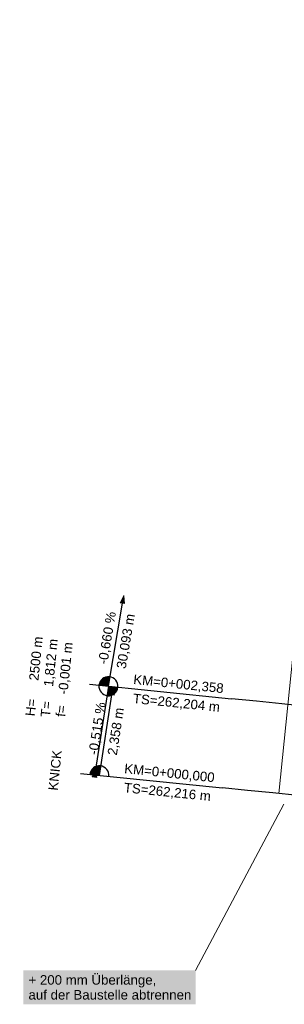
# Model space of a CAD drawing. Extents: x 4534443 to 4534638, y 5622054 to 5622365.
# Tile 51 of 79: x 4534525 to 4534532, y 5622302 to 5622328. Entities that reach past the tile are written whole.
import ezdxf

# ---------------------------------------------------------------- set-up
doc = ezdxf.new("R2010")
doc.units = 0
doc.linetypes.add('LT00000', pattern=[0])
for name, color, linetype, lineweight, true_color in [('GLEISE', 18, 'LT00000', 5, 0x000000), ('NEIGUNG', 18, 'LT00000', 5, 0x000000), ('TXT-Überlänge', 18, 'LT00000', 5, 0x000000)]:
    doc.layers.add(name, color=color, linetype=linetype, lineweight=lineweight, true_color=true_color)
doc.styles.add('TS100', font='arial.ttf', dxfattribs={"height": 0.2})

# ---------------------------------------------------------------- blocks, each defined once
blk = doc.blocks.new('SYMB16')
at = {"color": 0, "linetype": 'ByBlock', "lineweight": -2}
for p, q in [((0.020001, 0.006001), (0.020001, -0.006001)), ((0.020001, 0.006001), (0.020001, -0.006001)), ((0.020001, 0.006001), (0.020001, -0.006001)), ((0.020001, 0.006001), (0.020001, -0.006001)), ((0.020001, 0.006001), (0.020001, -0.006001)), ((0.020001, 0.006001), (0.020001, -0.006001)), ((0.020001, 0.006001), (0.020001, -0.006001)), ((0.020001, 0.006001), (0.020001, -0.006001)), ((0.020001, 0.006001), (0.020001, -0.006001)), ((0.020001, 0.006001), (0.020001, -0.006001)), ((0.020001, 0.006001), (0.020001, -0.006001)), ((0.020001, 0.006001), (0.020001, -0.006001)), ((0.020001, 0.006001), (0.020001, -0.006001)), ((0.020001, 0.006001), (0.020001, -0.006001)), ((0.020001, 0.006001), (0.020001, -0.006001)), ((0.020001, 0.006001), (0.020001, -0.006001)), ((0.020001, 0.006001), (0.020001, -0.006001)), ((0.020001, 0.006001), (0.020001, -0.006001)), ((0.020001, 0.006001), (0.020001, -0.006001)), ((0.020001, 0.006001), (0.020001, -0.006001)), ((0.020001, 0.006001), (0.020001, -0.006001)), ((0.020001, 0.006001), (0.020001, -0.006001)), ((0.020001, 0.006001), (0.020001, -0.006001)), ((0.020001, 0.006001), (0.020001, -0.006001)), ((0.020001, 0.006001), (0.020001, -0.006001)), ((0.020001, 0.006001), (0.020001, -0.006001)), ((0.060001, 0.018001), (0.060001, -0.018001)), ((0.060001, 0.018001), (0.060001, -0.018001)), ((0.060001, 0.018001), (0.060001, -0.018001)), ((0.060001, 0.018001), (0.060001, -0.018001)), ((0.060001, 0.018001), (0.060001, -0.018001)), ((0.060001, 0.018001), (0.060001, -0.018001)), ((0.060001, 0.018001), (0.060001, -0.018001)), ((0.060001, 0.018001), (0.060001, -0.018001)), ((0.060001, 0.018001), (0.060001, -0.018001)), ((0.060001, 0.018001), (0.060001, -0.018001)), ((0.060001, 0.018001), (0.060001, -0.018001)), ((0.060001, 0.018001), (0.060001, -0.018001)), ((0.060001, 0.018001), (0.060001, -0.018001)), ((0.060001, 0.018001), (0.060001, -0.018001)), ((0.060001, 0.018001), (0.060001, -0.018001)), ((0.060001, 0.018001), (0.060001, -0.018001)), ((0.060001, 0.018001), (0.060001, -0.018001)), ((0.060001, 0.018001), (0.060001, -0.018001)), ((0.060001, 0.018001), (0.060001, -0.018001)), ((0.060001, 0.018001), (0.060001, -0.018001)), ((0.060001, 0.018001), (0.060001, -0.018001)), ((0.060001, 0.018001), (0.060001, -0.018001)), ((0.060001, 0.018001), (0.060001, -0.018001)), ((0.060001, 0.018001), (0.060001, -0.018001)), ((0.060001, 0.018001), (0.060001, -0.018001)), ((0.060001, 0.018001), (0.060001, -0.018001)), ((0.100001, 0.030001), (0.100001, -0.030001)), ((0.100001, 0.030001), (0.100001, -0.030001)), ((0.100001, 0.030001), (0.100001, -0.030001)), ((0.100001, 0.030001), (0.100001, -0.030001)), ((0.100001, 0.030001), (0.100001, -0.030001)), ((0.100001, 0.030001), (0.100001, -0.030001)), ((0.100001, 0.030001), (0.100001, -0.030001)), ((0.100001, 0.030001), (0.100001, -0.030001)), ((0.100001, 0.030001), (0.100001, -0.030001)), ((0.100001, 0.030001), (0.100001, -0.030001)), ((0.100001, 0.030001), (0.100001, -0.030001)), ((0.100001, 0.030001), (0.100001, -0.030001)), ((0.100001, 0.030001), (0.100001, -0.030001)), ((0.100001, 0.030001), (0.100001, -0.030001)), ((0.100001, 0.030001), (0.100001, -0.030001)), ((0.100001, 0.030001), (0.100001, -0.030001)), ((0.100001, 0.030001), (0.100001, -0.030001)), ((0.100001, 0.030001), (0.100001, -0.030001)), ((0.100001, 0.030001), (0.100001, -0.030001)), ((0.100001, 0.030001), (0.100001, -0.030001)), ((0.100001, 0.030001), (0.100001, -0.030001)), ((0.100001, 0.030001), (0.100001, -0.030001)), ((0.100001, 0.030001), (0.100001, -0.030001)), ((0.100001, 0.030001), (0.100001, -0.030001)), ((0.100001, 0.030001), (0.100001, -0.030001)), ((0.100001, 0.030001), (0.100001, -0.030001)), ((0.140001, 0.042001), (0.140001, -0.042001)), ((0.140001, 0.042001), (0.140001, -0.042001)), ((0.140001, 0.042001), (0.140001, -0.042001)), ((0.140001, 0.042001), (0.140001, -0.042001)), ((0.140001, 0.042001), (0.140001, -0.042001)), ((0.140001, 0.042001), (0.140001, -0.042001)), ((0.140001, 0.042001), (0.140001, -0.042001)), ((0.140001, 0.042001), (0.140001, -0.042001)), ((0.140001, 0.042001), (0.140001, -0.042001)), ((0.140001, 0.042001), (0.140001, -0.042001)), ((0.140001, 0.042001), (0.140001, -0.042001)), ((0.140001, 0.042001), (0.140001, -0.042001)), ((0.140001, 0.042001), (0.140001, -0.042001)), ((0.140001, 0.042001), (0.140001, -0.042001)), ((0.140001, 0.042001), (0.140001, -0.042001)), ((0.140001, 0.042001), (0.140001, -0.042001)), ((0.140001, 0.042001), (0.140001, -0.042001)), ((0.140001, 0.042001), (0.140001, -0.042001)), ((0.140001, 0.042001), (0.140001, -0.042001)), ((0.140001, 0.042001), (0.140001, -0.042001)), ((0.140001, 0.042001), (0.140001, -0.042001)), ((0.140001, 0.042001), (0.140001, -0.042001)), ((0.140001, 0.042001), (0.140001, -0.042001)), ((0.140001, 0.042001), (0.140001, -0.042001)), ((0.140001, 0.042001), (0.140001, -0.042001)), ((0.140001, 0.042001), (0.140001, -0.042001)), ((0.180001, 0.054001), (0.180001, -0.054001)), ((0.180001, 0.054001), (0.180001, -0.054001)), ((0.180001, 0.054001), (0.180001, -0.054001)), ((0.180001, 0.054001), (0.180001, -0.054001)), ((0.180001, 0.054001), (0.180001, -0.054001)), ((0.180001, 0.054001), (0.180001, -0.054001)), ((0.180001, 0.054001), (0.180001, -0.054001)), ((0.180001, 0.054001), (0.180001, -0.054001)), ((0.180001, 0.054001), (0.180001, -0.054001)), ((0.180001, 0.054001), (0.180001, -0.054001)), ((0.180001, 0.054001), (0.180001, -0.054001)), ((0.180001, 0.054001), (0.180001, -0.054001)), ((0.180001, 0.054001), (0.180001, -0.054001)), ((0.180001, 0.054001), (0.180001, -0.054001)), ((0.180001, 0.054001), (0.180001, -0.054001)), ((0.180001, 0.054001), (0.180001, -0.054001)), ((0.180001, 0.054001), (0.180001, -0.054001)), ((0.180001, 0.054001), (0.180001, -0.054001)), ((0.180001, 0.054001), (0.180001, -0.054001)), ((0.180001, 0.054001), (0.180001, -0.054001)), ((0.180001, 0.054001), (0.180001, -0.054001)), ((0.180001, 0.054001), (0.180001, -0.054001)), ((0.180001, 0.054001), (0.180001, -0.054001)), ((0.180001, 0.054001), (0.180001, -0.054001)), ((0.180001, 0.054001), (0.180001, -0.054001)), ((0.180001, 0.054001), (0.180001, -0.054001)), ((0.220001, 0.066001), (0.220001, -0.066001)), ((0.220001, 0.066001), (0.220001, -0.066001)), ((0.220001, 0.066001), (0.220001, -0.066001)), ((0.220001, 0.066001), (0.220001, -0.066001)), ((0.220001, 0.066001), (0.220001, -0.066001)), ((0.220001, 0.066001), (0.220001, -0.066001)), ((0.220001, 0.066001), (0.220001, -0.066001)), ((0.220001, 0.066001), (0.220001, -0.066001)), ((0.220001, 0.066001), (0.220001, -0.066001)), ((0.220001, 0.066001), (0.220001, -0.066001)), ((0.220001, 0.066001), (0.220001, -0.066001)), ((0.220001, 0.066001), (0.220001, -0.066001)), ((0.220001, 0.066001), (0.220001, -0.066001)), ((0.220001, 0.066001), (0.220001, -0.066001)), ((0.220001, 0.066001), (0.220001, -0.066001)), ((0.220001, 0.066001), (0.220001, -0.066001)), ((0.220001, 0.066001), (0.220001, -0.066001)), ((0.220001, 0.066001), (0.220001, -0.066001)), ((0.220001, 0.066001), (0.220001, -0.066001)), ((0.220001, 0.066001), (0.220001, -0.066001)), ((0.220001, 0.066001), (0.220001, -0.066001)), ((0.220001, 0.066001), (0.220001, -0.066001)), ((0.220001, 0.066001), (0.220001, -0.066001)), ((0.220001, 0.066001), (0.220001, -0.066001)), ((0.220001, 0.066001), (0.220001, -0.066001)), ((0.220001, 0.066001), (0.220001, -0.066001)), ((0.260001, 0.078001), (0.260001, -0.078001)), ((0.260001, 0.078001), (0.260001, -0.078001)), ((0.260001, 0.078001), (0.260001, -0.078001)), ((0.260001, 0.078001), (0.260001, -0.078001)), ((0.260001, 0.078001), (0.260001, -0.078001)), ((0.260001, 0.078001), (0.260001, -0.078001)), ((0.260001, 0.078001), (0.260001, -0.078001)), ((0.260001, 0.078001), (0.260001, -0.078001)), ((0.260001, 0.078001), (0.260001, -0.078001)), ((0.260001, 0.078001), (0.260001, -0.078001)), ((0.260001, 0.078001), (0.260001, -0.078001)), ((0.260001, 0.078001), (0.260001, -0.078001)), ((0.260001, 0.078001), (0.260001, -0.078001)), ((0.260001, 0.078001), (0.260001, -0.078001)), ((0.260001, 0.078001), (0.260001, -0.078001)), ((0.260001, 0.078001), (0.260001, -0.078001)), ((0.260001, 0.078001), (0.260001, -0.078001)), ((0.260001, 0.078001), (0.260001, -0.078001)), ((0.260001, 0.078001), (0.260001, -0.078001)), ((0.260001, 0.078001), (0.260001, -0.078001)), ((0.260001, 0.078001), (0.260001, -0.078001)), ((0.260001, 0.078001), (0.260001, -0.078001)), ((0.260001, 0.078001), (0.260001, -0.078001)), ((0.260001, 0.078001), (0.260001, -0.078001)), ((0.260001, 0.078001), (0.260001, -0.078001)), ((0.260001, 0.078001), (0.260001, -0.078001)), ((0.300001, 0.090001), (0.300001, -0.090001)), ((0.300001, 0.090001), (0.300001, -0.090001)), ((0.300001, 0.090001), (0.300001, -0.090001)), ((0.300001, 0.090001), (0.300001, -0.090001)), ((0.300001, 0.090001), (0.300001, -0.090001)), ((0.300001, 0.090001), (0.300001, -0.090001)), ((0.300001, 0.090001), (0.300001, -0.090001)), ((0.300001, 0.090001), (0.300001, -0.090001)), ((0.300001, 0.090001), (0.300001, -0.090001)), ((0.300001, 0.090001), (0.300001, -0.090001)), ((0.300001, 0.090001), (0.300001, -0.090001)), ((0.300001, 0.090001), (0.300001, -0.090001)), ((0.300001, 0.090001), (0.300001, -0.090001)), ((0.300001, 0.090001), (0.300001, -0.090001)), ((0.300001, 0.090001), (0.300001, -0.090001)), ((0.300001, 0.090001), (0.300001, -0.090001)), ((0.300001, 0.090001), (0.300001, -0.090001)), ((0.300001, 0.090001), (0.300001, -0.090001)), ((0.300001, 0.090001), (0.300001, -0.090001)), ((0.300001, 0.090001), (0.300001, -0.090001)), ((0.300001, 0.090001), (0.300001, -0.090001)), ((0.300001, 0.090001), (0.300001, -0.090001)), ((0.300001, 0.090001), (0.300001, -0.090001)), ((0.300001, 0.090001), (0.300001, -0.090001)), ((0.300001, 0.090001), (0.300001, -0.090001)), ((0.300001, 0.090001), (0.300001, -0.090001)), ((0.340001, 0.102001), (0.340001, -0.102001)), ((0.340001, 0.102001), (0.340001, -0.102001)), ((0.340001, 0.102001), (0.340001, -0.102001)), ((0.340001, 0.102001), (0.340001, -0.102001)), ((0.340001, 0.102001), (0.340001, -0.102001)), ((0.340001, 0.102001), (0.340001, -0.102001)), ((0.340001, 0.102001), (0.340001, -0.102001)), ((0.340001, 0.102001), (0.340001, -0.102001)), ((0.340001, 0.102001), (0.340001, -0.102001)), ((0.340001, 0.102001), (0.340001, -0.102001)), ((0.340001, 0.102001), (0.340001, -0.102001)), ((0.340001, 0.102001), (0.340001, -0.102001)), ((0.340001, 0.102001), (0.340001, -0.102001)), ((0.340001, 0.102001), (0.340001, -0.102001)), ((0.340001, 0.102001), (0.340001, -0.102001)), ((0.340001, 0.102001), (0.340001, -0.102001)), ((0.340001, 0.102001), (0.340001, -0.102001)), ((0.340001, 0.102001), (0.340001, -0.102001)), ((0.340001, 0.102001), (0.340001, -0.102001)), ((0.340001, 0.102001), (0.340001, -0.102001)), ((0.340001, 0.102001), (0.340001, -0.102001)), ((0.340001, 0.102001), (0.340001, -0.102001)), ((0.340001, 0.102001), (0.340001, -0.102001)), ((0.340001, 0.102001), (0.340001, -0.102001)), ((0.340001, 0.102001), (0.340001, -0.102001)), ((0.340001, 0.102001), (0.340001, -0.102001)), ((0.380001, 0.114001), (0.380001, -0.114001)), ((0.380001, 0.114001), (0.380001, -0.114001)), ((0.380001, 0.114001), (0.380001, -0.114001)), ((0.380001, 0.114001), (0.380001, -0.114001)), ((0.380001, 0.114001), (0.380001, -0.114001)), ((0.380001, 0.114001), (0.380001, -0.114001)), ((0.380001, 0.114001), (0.380001, -0.114001)), ((0.380001, 0.114001), (0.380001, -0.114001)), ((0.380001, 0.114001), (0.380001, -0.114001)), ((0.380001, 0.114001), (0.380001, -0.114001)), ((0.380001, 0.114001), (0.380001, -0.114001)), ((0.380001, 0.114001), (0.380001, -0.114001)), ((0.380001, 0.114001), (0.380001, -0.114001)), ((0.380001, 0.114001), (0.380001, -0.114001)), ((0.380001, 0.114001), (0.380001, -0.114001)), ((0.380001, 0.114001), (0.380001, -0.114001)), ((0.380001, 0.114001), (0.380001, -0.114001)), ((0.380001, 0.114001), (0.380001, -0.114001)), ((0.380001, 0.114001), (0.380001, -0.114001)), ((0.380001, 0.114001), (0.380001, -0.114001)), ((0.380001, 0.114001), (0.380001, -0.114001)), ((0.380001, 0.114001), (0.380001, -0.114001)), ((0.380001, 0.114001), (0.380001, -0.114001)), ((0.380001, 0.114001), (0.380001, -0.114001)), ((0.380001, 0.114001), (0.380001, -0.114001)), ((0.380001, 0.114001), (0.380001, -0.114001)), ((0.420001, 0.126001), (0.420001, -0.126001)), ((0.420001, 0.126001), (0.420001, -0.126001)), ((0.420001, 0.126001), (0.420001, -0.126001)), ((0.420001, 0.126001), (0.420001, -0.126001)), ((0.420001, 0.126001), (0.420001, -0.126001)), ((0.420001, 0.126001), (0.420001, -0.126001)), ((0.420001, 0.126001), (0.420001, -0.126001)), ((0.420001, 0.126001), (0.420001, -0.126001)), ((0.420001, 0.126001), (0.420001, -0.126001)), ((0.420001, 0.126001), (0.420001, -0.126001)), ((0.420001, 0.126001), (0.420001, -0.126001)), ((0.420001, 0.126001), (0.420001, -0.126001)), ((0.420001, 0.126001), (0.420001, -0.126001)), ((0.420001, 0.126001), (0.420001, -0.126001)), ((0.420001, 0.126001), (0.420001, -0.126001)), ((0.420001, 0.126001), (0.420001, -0.126001)), ((0.420001, 0.126001), (0.420001, -0.126001)), ((0.420001, 0.126001), (0.420001, -0.126001)), ((0.420001, 0.126001), (0.420001, -0.126001)), ((0.420001, 0.126001), (0.420001, -0.126001)), ((0.420001, 0.126001), (0.420001, -0.126001)), ((0.420001, 0.126001), (0.420001, -0.126001)), ((0.420001, 0.126001), (0.420001, -0.126001)), ((0.420001, 0.126001), (0.420001, -0.126001)), ((0.420001, 0.126001), (0.420001, -0.126001)), ((0.420001, 0.126001), (0.420001, -0.126001)), ((0.460001, 0.138001), (0.460001, -0.138001)), ((0.460001, 0.138001), (0.460001, -0.138001)), ((0.460001, 0.138001), (0.460001, -0.138001)), ((0.460001, 0.138001), (0.460001, -0.138001)), ((0.460001, 0.138001), (0.460001, -0.138001)), ((0.460001, 0.138001), (0.460001, -0.138001)), ((0.460001, 0.138001), (0.460001, -0.138001)), ((0.460001, 0.138001), (0.460001, -0.138001)), ((0.460001, 0.138001), (0.460001, -0.138001)), ((0.460001, 0.138001), (0.460001, -0.138001)), ((0.460001, 0.138001), (0.460001, -0.138001)), ((0.460001, 0.138001), (0.460001, -0.138001)), ((0.460001, 0.138001), (0.460001, -0.138001)), ((0.460001, 0.138001), (0.460001, -0.138001)), ((0.460001, 0.138001), (0.460001, -0.138001)), ((0.460001, 0.138001), (0.460001, -0.138001)), ((0.460001, 0.138001), (0.460001, -0.138001)), ((0.460001, 0.138001), (0.460001, -0.138001)), ((0.460001, 0.138001), (0.460001, -0.138001)), ((0.460001, 0.138001), (0.460001, -0.138001)), ((0.460001, 0.138001), (0.460001, -0.138001)), ((0.460001, 0.138001), (0.460001, -0.138001)), ((0.460001, 0.138001), (0.460001, -0.138001)), ((0.460001, 0.138001), (0.460001, -0.138001)), ((0.460001, 0.138001), (0.460001, -0.138001)), ((0.460001, 0.138001), (0.460001, -0.138001)), ((0.500001, 0.150001), (0.500001, -0.150001)), ((0.500001, 0.150001), (0.500001, -0.150001)), ((0.500001, 0.150001), (0.500001, -0.150001)), ((0.500001, 0.150001), (0.500001, -0.150001)), ((0.500001, 0.150001), (0.500001, -0.150001)), ((0.500001, 0.150001), (0.500001, -0.150001)), ((0.500001, 0.150001), (0.500001, -0.150001)), ((0.500001, 0.150001), (0.500001, -0.150001)), ((0.500001, 0.150001), (0.500001, -0.150001)), ((0.500001, 0.150001), (0.500001, -0.150001)), ((0.500001, 0.150001), (0.500001, -0.150001)), ((0.500001, 0.150001), (0.500001, -0.150001)), ((0.500001, 0.150001), (0.500001, -0.150001)), ((0.500001, 0.150001), (0.500001, -0.150001)), ((0.500001, 0.150001), (0.500001, -0.150001)), ((0.500001, 0.150001), (0.500001, -0.150001)), ((0.500001, 0.150001), (0.500001, -0.150001)), ((0.500001, 0.150001), (0.500001, -0.150001)), ((0.500001, 0.150001), (0.500001, -0.150001)), ((0.500001, 0.150001), (0.500001, -0.150001)), ((0.500001, 0.150001), (0.500001, -0.150001)), ((0.500001, 0.150001), (0.500001, -0.150001)), ((0.500001, 0.150001), (0.500001, -0.150001)), ((0.500001, 0.150001), (0.500001, -0.150001)), ((0.500001, 0.150001), (0.500001, -0.150001)), ((0.500001, 0.150001), (0.500001, -0.150001)), ((0.540001, 0.162001), (0.540001, -0.162001)), ((0.540001, 0.162001), (0.540001, -0.162001)), ((0.540001, 0.162001), (0.540001, -0.162001)), ((0.540001, 0.162001), (0.540001, -0.162001)), ((0.540001, 0.162001), (0.540001, -0.162001)), ((0.540001, 0.162001), (0.540001, -0.162001)), ((0.540001, 0.162001), (0.540001, -0.162001)), ((0.540001, 0.162001), (0.540001, -0.162001)), ((0.540001, 0.162001), (0.540001, -0.162001)), ((0.540001, 0.162001), (0.540001, -0.162001)), ((0.540001, 0.162001), (0.540001, -0.162001)), ((0.540001, 0.162001), (0.540001, -0.162001)), ((0.540001, 0.162001), (0.540001, -0.162001)), ((0.540001, 0.162001), (0.540001, -0.162001)), ((0.540001, 0.162001), (0.540001, -0.162001)), ((0.540001, 0.162001), (0.540001, -0.162001)), ((0.540001, 0.162001), (0.540001, -0.162001)), ((0.540001, 0.162001), (0.540001, -0.162001)), ((0.540001, 0.162001), (0.540001, -0.162001)), ((0.540001, 0.162001), (0.540001, -0.162001)), ((0.540001, 0.162001), (0.540001, -0.162001)), ((0.540001, 0.162001), (0.540001, -0.162001)), ((0.540001, 0.162001), (0.540001, -0.162001)), ((0.540001, 0.162001), (0.540001, -0.162001)), ((0.540001, 0.162001), (0.540001, -0.162001)), ((0.540001, 0.162001), (0.540001, -0.162001)), ((0.580001, 0.174001), (0.580001, -0.174001)), ((0.580001, 0.174001), (0.580001, -0.174001)), ((0.580001, 0.174001), (0.580001, -0.174001)), ((0.580001, 0.174001), (0.580001, -0.174001)), ((0.580001, 0.174001), (0.580001, -0.174001)), ((0.580001, 0.174001), (0.580001, -0.174001)), ((0.580001, 0.174001), (0.580001, -0.174001)), ((0.580001, 0.174001), (0.580001, -0.174001)), ((0.580001, 0.174001), (0.580001, -0.174001)), ((0.580001, 0.174001), (0.580001, -0.174001)), ((0.580001, 0.174001), (0.580001, -0.174001)), ((0.580001, 0.174001), (0.580001, -0.174001)), ((0.580001, 0.174001), (0.580001, -0.174001)), ((0.580001, 0.174001), (0.580001, -0.174001)), ((0.580001, 0.174001), (0.580001, -0.174001)), ((0.580001, 0.174001), (0.580001, -0.174001)), ((0.580001, 0.174001), (0.580001, -0.174001)), ((0.580001, 0.174001), (0.580001, -0.174001)), ((0.580001, 0.174001), (0.580001, -0.174001)), ((0.580001, 0.174001), (0.580001, -0.174001)), ((0.580001, 0.174001), (0.580001, -0.174001)), ((0.580001, 0.174001), (0.580001, -0.174001)), ((0.580001, 0.174001), (0.580001, -0.174001)), ((0.580001, 0.174001), (0.580001, -0.174001)), ((0.580001, 0.174001), (0.580001, -0.174001)), ((0.580001, 0.174001), (0.580001, -0.174001)), ((0.620001, 0.186001), (0.620001, -0.186001)), ((0.620001, 0.186001), (0.620001, -0.186001)), ((0.620001, 0.186001), (0.620001, -0.186001)), ((0.620001, 0.186001), (0.620001, -0.186001)), ((0.620001, 0.186001), (0.620001, -0.186001)), ((0.620001, 0.186001), (0.620001, -0.186001)), ((0.620001, 0.186001), (0.620001, -0.186001)), ((0.620001, 0.186001), (0.620001, -0.186001)), ((0.620001, 0.186001), (0.620001, -0.186001)), ((0.620001, 0.186001), (0.620001, -0.186001)), ((0.620001, 0.186001), (0.620001, -0.186001)), ((0.620001, 0.186001), (0.620001, -0.186001)), ((0.620001, 0.186001), (0.620001, -0.186001)), ((0.620001, 0.186001), (0.620001, -0.186001)), ((0.620001, 0.186001), (0.620001, -0.186001)), ((0.620001, 0.186001), (0.620001, -0.186001)), ((0.620001, 0.186001), (0.620001, -0.186001)), ((0.620001, 0.186001), (0.620001, -0.186001)), ((0.620001, 0.186001), (0.620001, -0.186001)), ((0.620001, 0.186001), (0.620001, -0.186001)), ((0.620001, 0.186001), (0.620001, -0.186001)), ((0.620001, 0.186001), (0.620001, -0.186001)), ((0.620001, 0.186001), (0.620001, -0.186001)), ((0.620001, 0.186001), (0.620001, -0.186001)), ((0.620001, 0.186001), (0.620001, -0.186001)), ((0.620001, 0.186001), (0.620001, -0.186001)), ((0.660001, 0.198001), (0.660001, -0.198001)), ((0.660001, 0.198001), (0.660001, -0.198001)), ((0.660001, 0.198001), (0.660001, -0.198001)), ((0.660001, 0.198001), (0.660001, -0.198001)), ((0.660001, 0.198001), (0.660001, -0.198001)), ((0.660001, 0.198001), (0.660001, -0.198001)), ((0.660001, 0.198001), (0.660001, -0.198001)), ((0.660001, 0.198001), (0.660001, -0.198001)), ((0.660001, 0.198001), (0.660001, -0.198001)), ((0.660001, 0.198001), (0.660001, -0.198001)), ((0.660001, 0.198001), (0.660001, -0.198001)), ((0.660001, 0.198001), (0.660001, -0.198001)), ((0.660001, 0.198001), (0.660001, -0.198001)), ((0.660001, 0.198001), (0.660001, -0.198001)), ((0.660001, 0.198001), (0.660001, -0.198001)), ((0.660001, 0.198001), (0.660001, -0.198001)), ((0.660001, 0.198001), (0.660001, -0.198001)), ((0.660001, 0.198001), (0.660001, -0.198001)), ((0.660001, 0.198001), (0.660001, -0.198001)), ((0.660001, 0.198001), (0.660001, -0.198001)), ((0.660001, 0.198001), (0.660001, -0.198001)), ((0.660001, 0.198001), (0.660001, -0.198001)), ((0.660001, 0.198001), (0.660001, -0.198001)), ((0.660001, 0.198001), (0.660001, -0.198001)), ((0.660001, 0.198001), (0.660001, -0.198001)), ((0.660001, 0.198001), (0.660001, -0.198001)), ((0.700001, 0.210001), (0.700001, -0.210001)), ((0.700001, 0.210001), (0.700001, -0.210001)), ((0.700001, 0.210001), (0.700001, -0.210001)), ((0.700001, 0.210001), (0.700001, -0.210001)), ((0.700001, 0.210001), (0.700001, -0.210001)), ((0.700001, 0.210001), (0.700001, -0.210001)), ((0.700001, 0.210001), (0.700001, -0.210001)), ((0.700001, 0.210001), (0.700001, -0.210001)), ((0.700001, 0.210001), (0.700001, -0.210001)), ((0.700001, 0.210001), (0.700001, -0.210001)), ((0.700001, 0.210001), (0.700001, -0.210001)), ((0.700001, 0.210001), (0.700001, -0.210001)), ((0.700001, 0.210001), (0.700001, -0.210001)), ((0.700001, 0.210001), (0.700001, -0.210001)), ((0.700001, 0.210001), (0.700001, -0.210001)), ((0.700001, 0.210001), (0.700001, -0.210001)), ((0.700001, 0.210001), (0.700001, -0.210001)), ((0.700001, 0.210001), (0.700001, -0.210001)), ((0.700001, 0.210001), (0.700001, -0.210001)), ((0.700001, 0.210001), (0.700001, -0.210001)), ((0.700001, 0.210001), (0.700001, -0.210001)), ((0.700001, 0.210001), (0.700001, -0.210001)), ((0.700001, 0.210001), (0.700001, -0.210001)), ((0.700001, 0.210001), (0.700001, -0.210001)), ((0.700001, 0.210001), (0.700001, -0.210001)), ((0.700001, 0.210001), (0.700001, -0.210001)), ((0.740001, 0.222001), (0.740001, -0.222001)), ((0.740001, 0.222001), (0.740001, -0.222001)), ((0.740001, 0.222001), (0.740001, -0.222001)), ((0.740001, 0.222001), (0.740001, -0.222001)), ((0.740001, 0.222001), (0.740001, -0.222001)), ((0.740001, 0.222001), (0.740001, -0.222001)), ((0.740001, 0.222001), (0.740001, -0.222001)), ((0.740001, 0.222001), (0.740001, -0.222001)), ((0.740001, 0.222001), (0.740001, -0.222001)), ((0.740001, 0.222001), (0.740001, -0.222001)), ((0.740001, 0.222001), (0.740001, -0.222001)), ((0.740001, 0.222001), (0.740001, -0.222001)), ((0.740001, 0.222001), (0.740001, -0.222001)), ((0.740001, 0.222001), (0.740001, -0.222001)), ((0.740001, 0.222001), (0.740001, -0.222001)), ((0.740001, 0.222001), (0.740001, -0.222001)), ((0.740001, 0.222001), (0.740001, -0.222001)), ((0.740001, 0.222001), (0.740001, -0.222001)), ((0.740001, 0.222001), (0.740001, -0.222001)), ((0.740001, 0.222001), (0.740001, -0.222001)), ((0.740001, 0.222001), (0.740001, -0.222001)), ((0.740001, 0.222001), (0.740001, -0.222001)), ((0.740001, 0.222001), (0.740001, -0.222001)), ((0.740001, 0.222001), (0.740001, -0.222001)), ((0.740001, 0.222001), (0.740001, -0.222001)), ((0.740001, 0.222001), (0.740001, -0.222001)), ((0.780001, 0.234001), (0.780001, -0.234001)), ((0.780001, 0.234001), (0.780001, -0.234001)), ((0.780001, 0.234001), (0.780001, -0.234001)), ((0.780001, 0.234001), (0.780001, -0.234001)), ((0.780001, 0.234001), (0.780001, -0.234001)), ((0.780001, 0.234001), (0.780001, -0.234001)), ((0.780001, 0.234001), (0.780001, -0.234001)), ((0.780001, 0.234001), (0.780001, -0.234001)), ((0.780001, 0.234001), (0.780001, -0.234001)), ((0.780001, 0.234001), (0.780001, -0.234001)), ((0.780001, 0.234001), (0.780001, -0.234001)), ((0.780001, 0.234001), (0.780001, -0.234001)), ((0.780001, 0.234001), (0.780001, -0.234001)), ((0.780001, 0.234001), (0.780001, -0.234001)), ((0.780001, 0.234001), (0.780001, -0.234001)), ((0.780001, 0.234001), (0.780001, -0.234001)), ((0.780001, 0.234001), (0.780001, -0.234001)), ((0.780001, 0.234001), (0.780001, -0.234001)), ((0.780001, 0.234001), (0.780001, -0.234001)), ((0.780001, 0.234001), (0.780001, -0.234001)), ((0.780001, 0.234001), (0.780001, -0.234001)), ((0.780001, 0.234001), (0.780001, -0.234001)), ((0.780001, 0.234001), (0.780001, -0.234001)), ((0.780001, 0.234001), (0.780001, -0.234001)), ((0.780001, 0.234001), (0.780001, -0.234001)), ((0.780001, 0.234001), (0.780001, -0.234001)), ((0.820001, 0.246001), (0.820001, -0.246001)), ((0.820001, 0.246001), (0.820001, -0.246001)), ((0.820001, 0.246001), (0.820001, -0.246001)), ((0.820001, 0.246001), (0.820001, -0.246001)), ((0.820001, 0.246001), (0.820001, -0.246001)), ((0.820001, 0.246001), (0.820001, -0.246001)), ((0.820001, 0.246001), (0.820001, -0.246001)), ((0.820001, 0.246001), (0.820001, -0.246001)), ((0.820001, 0.246001), (0.820001, -0.246001)), ((0.820001, 0.246001), (0.820001, -0.246001)), ((0.820001, 0.246001), (0.820001, -0.246001)), ((0.820001, 0.246001), (0.820001, -0.246001)), ((0.820001, 0.246001), (0.820001, -0.246001)), ((0.820001, 0.246001), (0.820001, -0.246001)), ((0.820001, 0.246001), (0.820001, -0.246001)), ((0.820001, 0.246001), (0.820001, -0.246001)), ((0.820001, 0.246001), (0.820001, -0.246001)), ((0.820001, 0.246001), (0.820001, -0.246001)), ((0.820001, 0.246001), (0.820001, -0.246001)), ((0.820001, 0.246001), (0.820001, -0.246001)), ((0.820001, 0.246001), (0.820001, -0.246001)), ((0.820001, 0.246001), (0.820001, -0.246001)), ((0.820001, 0.246001), (0.820001, -0.246001)), ((0.820001, 0.246001), (0.820001, -0.246001)), ((0.820001, 0.246001), (0.820001, -0.246001)), ((0.820001, 0.246001), (0.820001, -0.246001)), ((0.860001, 0.258001), (0.860001, -0.258001)), ((0.860001, 0.258001), (0.860001, -0.258001)), ((0.860001, 0.258001), (0.860001, -0.258001)), ((0.860001, 0.258001), (0.860001, -0.258001)), ((0.860001, 0.258001), (0.860001, -0.258001)), ((0.860001, 0.258001), (0.860001, -0.258001)), ((0.860001, 0.258001), (0.860001, -0.258001)), ((0.860001, 0.258001), (0.860001, -0.258001)), ((0.860001, 0.258001), (0.860001, -0.258001)), ((0.860001, 0.258001), (0.860001, -0.258001)), ((0.860001, 0.258001), (0.860001, -0.258001)), ((0.860001, 0.258001), (0.860001, -0.258001)), ((0.860001, 0.258001), (0.860001, -0.258001)), ((0.860001, 0.258001), (0.860001, -0.258001)), ((0.860001, 0.258001), (0.860001, -0.258001)), ((0.860001, 0.258001), (0.860001, -0.258001)), ((0.860001, 0.258001), (0.860001, -0.258001)), ((0.860001, 0.258001), (0.860001, -0.258001)), ((0.860001, 0.258001), (0.860001, -0.258001)), ((0.860001, 0.258001), (0.860001, -0.258001)), ((0.860001, 0.258001), (0.860001, -0.258001)), ((0.860001, 0.258001), (0.860001, -0.258001)), ((0.860001, 0.258001), (0.860001, -0.258001)), ((0.860001, 0.258001), (0.860001, -0.258001)), ((0.860001, 0.258001), (0.860001, -0.258001)), ((0.860001, 0.258001), (0.860001, -0.258001)), ((0.900001, 0.270001), (0.900001, -0.270001)), ((0.900001, 0.270001), (0.900001, -0.270001)), ((0.900001, 0.270001), (0.900001, -0.270001)), ((0.900001, 0.270001), (0.900001, -0.270001)), ((0.900001, 0.270001), (0.900001, -0.270001)), ((0.900001, 0.270001), (0.900001, -0.270001)), ((0.900001, 0.270001), (0.900001, -0.270001)), ((0.900001, 0.270001), (0.900001, -0.270001)), ((0.900001, 0.270001), (0.900001, -0.270001)), ((0.900001, 0.270001), (0.900001, -0.270001)), ((0.900001, 0.270001), (0.900001, -0.270001)), ((0.900001, 0.270001), (0.900001, -0.270001)), ((0.900001, 0.270001), (0.900001, -0.270001)), ((0.900001, 0.270001), (0.900001, -0.270001)), ((0.900001, 0.270001), (0.900001, -0.270001)), ((0.900001, 0.270001), (0.900001, -0.270001)), ((0.900001, 0.270001), (0.900001, -0.270001)), ((0.900001, 0.270001), (0.900001, -0.270001)), ((0.900001, 0.270001), (0.900001, -0.270001)), ((0.900001, 0.270001), (0.900001, -0.270001)), ((0.900001, 0.270001), (0.900001, -0.270001)), ((0.900001, 0.270001), (0.900001, -0.270001)), ((0.900001, 0.270001), (0.900001, -0.270001)), ((0.900001, 0.270001), (0.900001, -0.270001)), ((0.900001, 0.270001), (0.900001, -0.270001)), ((0.900001, 0.270001), (0.900001, -0.270001)), ((0.940001, 0.282001), (0.940001, -0.282001)), ((0.940001, 0.282001), (0.940001, -0.282001)), ((0.940001, 0.282001), (0.940001, -0.282001)), ((0.940001, 0.282001), (0.940001, -0.282001)), ((0.940001, 0.282001), (0.940001, -0.282001)), ((0.940001, 0.282001), (0.940001, -0.282001)), ((0.940001, 0.282001), (0.940001, -0.282001)), ((0.940001, 0.282001), (0.940001, -0.282001)), ((0.940001, 0.282001), (0.940001, -0.282001)), ((0.940001, 0.282001), (0.940001, -0.282001)), ((0.940001, 0.282001), (0.940001, -0.282001)), ((0.940001, 0.282001), (0.940001, -0.282001)), ((0.940001, 0.282001), (0.940001, -0.282001)), ((0.940001, 0.282001), (0.940001, -0.282001)), ((0.940001, 0.282001), (0.940001, -0.282001)), ((0.940001, 0.282001), (0.940001, -0.282001)), ((0.940001, 0.282001), (0.940001, -0.282001)), ((0.940001, 0.282001), (0.940001, -0.282001)), ((0.940001, 0.282001), (0.940001, -0.282001)), ((0.940001, 0.282001), (0.940001, -0.282001)), ((0.940001, 0.282001), (0.940001, -0.282001)), ((0.940001, 0.282001), (0.940001, -0.282001)), ((0.940001, 0.282001), (0.940001, -0.282001)), ((0.940001, 0.282001), (0.940001, -0.282001)), ((0.940001, 0.282001), (0.940001, -0.282001)), ((0.940001, 0.282001), (0.940001, -0.282001)), ((0.980001, 0.294001), (0.980001, -0.294001)), ((0.980001, 0.294001), (0.980001, -0.294001)), ((0.980001, 0.294001), (0.980001, -0.294001)), ((0.980001, 0.294001), (0.980001, -0.294001)), ((0.980001, 0.294001), (0.980001, -0.294001)), ((0.980001, 0.294001), (0.980001, -0.294001)), ((0.980001, 0.294001), (0.980001, -0.294001)), ((0.980001, 0.294001), (0.980001, -0.294001)), ((0.980001, 0.294001), (0.980001, -0.294001)), ((0.980001, 0.294001), (0.980001, -0.294001)), ((0.980001, 0.294001), (0.980001, -0.294001)), ((0.980001, 0.294001), (0.980001, -0.294001)), ((0.980001, 0.294001), (0.980001, -0.294001)), ((0.980001, 0.294001), (0.980001, -0.294001)), ((0.980001, 0.294001), (0.980001, -0.294001)), ((0.980001, 0.294001), (0.980001, -0.294001)), ((0.980001, 0.294001), (0.980001, -0.294001)), ((0.980001, 0.294001), (0.980001, -0.294001)), ((0.980001, 0.294001), (0.980001, -0.294001)), ((0.980001, 0.294001), (0.980001, -0.294001)), ((0.980001, 0.294001), (0.980001, -0.294001)), ((0.980001, 0.294001), (0.980001, -0.294001)), ((0.980001, 0.294001), (0.980001, -0.294001)), ((0.980001, 0.294001), (0.980001, -0.294001)), ((0.980001, 0.294001), (0.980001, -0.294001)), ((0.980001, 0.294001), (0.980001, -0.294001))]:
    blk.add_line(p, q, dxfattribs=at)
at = {"color": 0, "linetype": 'ByBlock', "lineweight": -2, "flags": 128}
blk.add_lwpolyline([(1, 0.3), (0, 0), (1, -0.3), (1, 0.3)], close=True, dxfattribs=at)
blk.add_lwpolyline([(1, 0.3), (0, 0), (1, -0.3), (1, 0.3)], close=True, dxfattribs=at)
blk.add_lwpolyline([(1, 0.3), (0, 0), (1, -0.3), (1, 0.3)], close=True, dxfattribs=at)
blk.add_lwpolyline([(1, 0.3), (0, 0), (1, -0.3), (1, 0.3)], close=True, dxfattribs=at)
blk.add_lwpolyline([(1, 0.3), (0, 0), (1, -0.3), (1, 0.3)], close=True, dxfattribs=at)
blk.add_lwpolyline([(1, 0.3), (0, 0), (1, -0.3), (1, 0.3)], close=True, dxfattribs=at)
blk.add_lwpolyline([(1, 0.3), (0, 0), (1, -0.3), (1, 0.3)], close=True, dxfattribs=at)
blk.add_lwpolyline([(1, 0.3), (0, 0), (1, -0.3), (1, 0.3)], close=True, dxfattribs=at)
blk.add_lwpolyline([(1, 0.3), (0, 0), (1, -0.3), (1, 0.3)], close=True, dxfattribs=at)
blk.add_lwpolyline([(1, 0.3), (0, 0), (1, -0.3), (1, 0.3)], close=True, dxfattribs=at)
blk.add_lwpolyline([(1, 0.3), (0, 0), (1, -0.3), (1, 0.3)], close=True, dxfattribs=at)
blk.add_lwpolyline([(1, 0.3), (0, 0), (1, -0.3), (1, 0.3)], close=True, dxfattribs=at)
blk.add_lwpolyline([(1, 0.3), (0, 0), (1, -0.3), (1, 0.3)], close=True, dxfattribs=at)
blk.add_lwpolyline([(1, 0.3), (0, 0), (1, -0.3), (1, 0.3)], close=True, dxfattribs=at)
blk.add_lwpolyline([(1, 0.3), (0, 0), (1, -0.3), (1, 0.3)], close=True, dxfattribs=at)
blk.add_lwpolyline([(1, 0.3), (0, 0), (1, -0.3), (1, 0.3)], close=True, dxfattribs=at)
blk.add_lwpolyline([(1, 0.3), (0, 0), (1, -0.3), (1, 0.3)], close=True, dxfattribs=at)
blk.add_lwpolyline([(1, 0.3), (0, 0), (1, -0.3), (1, 0.3)], close=True, dxfattribs=at)
blk.add_lwpolyline([(1, 0.3), (0, 0), (1, -0.3), (1, 0.3)], close=True, dxfattribs=at)
blk.add_lwpolyline([(1, 0.3), (0, 0), (1, -0.3), (1, 0.3)], close=True, dxfattribs=at)
blk.add_lwpolyline([(1, 0.3), (0, 0), (1, -0.3), (1, 0.3)], close=True, dxfattribs=at)
blk.add_lwpolyline([(1, 0.3), (0, 0), (1, -0.3), (1, 0.3)], close=True, dxfattribs=at)
blk.add_lwpolyline([(1, 0.3), (0, 0), (1, -0.3), (1, 0.3)], close=True, dxfattribs=at)
blk.add_lwpolyline([(1, 0.3), (0, 0), (1, -0.3), (1, 0.3)], close=True, dxfattribs=at)
blk.add_lwpolyline([(1, 0.3), (0, 0), (1, -0.3), (1, 0.3)], close=True, dxfattribs=at)
blk.add_lwpolyline([(1, 0.3), (0, 0), (1, -0.3), (1, 0.3)], close=True, dxfattribs=at)
blk = doc.blocks.new('0051390N01')
at = {"linetype": 'Continuous', "lineweight": 25, "true_color": 0xafafaf}
blk.add_hatch(color=253, dxfattribs=at).paths.add_polyline_path([(0.24963, 3.27063), (0.24925, 3.27627), (0.24875, 3.28191), (0.24812, 3.28753), (0.24737, 3.29313), (0.24648, 3.29872), (0.24548, 3.30429), (0.24434, 3.30983), (0.24308, 3.31534), (0.2417, 3.32083), (0.24019, 3.32628), (0.23856, 3.3317), (0.23681, 3.33708), (0.23494, 3.34241), (0.23294, 3.34771), (0.23083, 3.35296), (0.2286, 3.35815), (0.22625, 3.3633), (0.22378, 3.36839), (0.22121, 3.37343), (0.21851, 3.3784), (0.21571, 3.38331), (0.2128, 3.38816), (0.20977, 3.39294), (0.20664, 3.39765), (0.2034, 3.40229), (0.20006, 3.40686), (0.19662, 3.41135), (0.19308, 3.41576), (0.18943, 3.42008), (0.1857, 3.42433), (0.18186, 3.42849), (0.17793, 3.43256), (0.17391, 3.43654), (0.16981, 3.44043), (0.16561, 3.44422), (0.16133, 3.44792), (0.15697, 3.45152), (0.15253, 3.45502), (0.14801, 3.45842), (0.14341, 3.46172), (0.13874, 3.46491), (0.134, 3.468), (0.12919, 3.47098), (0.12431, 3.47385), (0.11937, 3.4766), (0.11437, 3.47925), (0.10931, 3.48178), (0.1042, 3.48419), (0.09903, 3.48649), (0.09381, 3.48868), (0.08855, 3.49074), (0.08323, 3.49268), (0.07788, 3.4945), (0.07248, 3.49621), (0.06705, 3.49778), (0.06158, 3.49924), (0.05609, 3.50057), (0.05056, 3.50178), (0.04501, 3.50286), (0.03943, 3.50381), (0.03384, 3.50464), (0.02822, 3.50535), (0.0226, 3.50592), (0.01696, 3.50637), (0.01131, 3.50669), (0.00566, 3.50688), (0, 3.50694), (0, 3.25694), (0.24967, 3.24409), (0.24984, 3.24801), (0.24998, 3.25366), (0.24999, 3.25932), (0.24987, 3.26498)])
at = {"color": 253, "linetype": 'ByBlock', "lineweight": 25, "true_color": 0xafafaf}
for p, q in [((0, 3.756944), (0, 0)), ((0, 3.256944), (2.142993, 3.14658))]:
    blk.add_line(p, q, dxfattribs=at)
blk.add_arc((0, 3.256944), 0.25, 270, 90, dxfattribs=at)
at = {"color": 253, "true_color": 0xafafaf, "xscale": 0.2, "yscale": 0.2, "zscale": 0.2, "rotation": 177.05187}
blk.add_blockref('SYMB16', (2.342729, 3.136294), dxfattribs=at)
at = {"color": 253, "linetype": 'ByBlock', "lineweight": 25, "true_color": 0xafafaf, "style": 'TS100'}
blk.add_text('KNICK', height=0.25, dxfattribs=at).set_placement((-0.51875, 4.306944))
for s, rotation, p in [('-0,515 %', 357.051882, (0.518251, 3.35542)), ('2,358 m', 357.051882, (0.55842, 2.852689)), ('TS=262,216 m', 270.000001, (-0.375, 2.579514)), ('KM=0+000,000', 270.000001, (0.125, 2.619444))]:
    blk.add_text(s, height=0.25, rotation=rotation, dxfattribs=at).set_placement(p)
blk = doc.blocks.new('0051390N02')
at = {"linetype": 'Continuous', "lineweight": 25, "true_color": 0xafafaf}
for points in [[(0.24963, 3.27063), (0.24925, 3.27627), (0.24875, 3.28191), (0.24812, 3.28753), (0.24737, 3.29313), (0.24648, 3.29872), (0.24548, 3.30429), (0.24434, 3.30983), (0.24308, 3.31534), (0.2417, 3.32083), (0.24019, 3.32628), (0.23856, 3.3317), (0.23681, 3.33708), (0.23494, 3.34241), (0.23294, 3.34771), (0.23083, 3.35296), (0.2286, 3.35815), (0.22625, 3.3633), (0.22378, 3.36839), (0.22121, 3.37343), (0.21851, 3.3784), (0.21571, 3.38331), (0.2128, 3.38816), (0.20977, 3.39294), (0.20664, 3.39765), (0.2034, 3.40229), (0.20006, 3.40686), (0.19662, 3.41135), (0.19308, 3.41576), (0.18943, 3.42008), (0.1857, 3.42433), (0.18186, 3.42849), (0.17793, 3.43256), (0.17391, 3.43654), (0.16981, 3.44043), (0.16561, 3.44422), (0.16133, 3.44792), (0.15697, 3.45152), (0.15253, 3.45502), (0.14801, 3.45842), (0.14341, 3.46172), (0.13874, 3.46491), (0.134, 3.468), (0.12919, 3.47098), (0.12431, 3.47385), (0.11937, 3.4766), (0.11437, 3.47925), (0.10931, 3.48178), (0.1042, 3.48419), (0.09903, 3.48649), (0.09381, 3.48868), (0.08855, 3.49074), (0.08323, 3.49268), (0.07788, 3.4945), (0.07248, 3.49621), (0.06705, 3.49778), (0.06158, 3.49924), (0.05609, 3.50057), (0.05056, 3.50178), (0.04501, 3.50286), (0.03943, 3.50381), (0.03384, 3.50464), (0.02822, 3.50535), (0.0226, 3.50592), (0.01696, 3.50637), (0.01131, 3.50669), (0.00566, 3.50688), (0, 3.50694), (0, 3.25694), (0.24946, 3.24048), (0.24957, 3.24236), (0.24984, 3.24801), (0.24998, 3.25366), (0.24999, 3.25932), (0.24987, 3.26498)], [(-0.24984, 3.26588), (-0.24998, 3.26023), (-0.24999, 3.25457), (-0.24987, 3.24891), (-0.24963, 3.24326), (-0.24925, 3.23762), (-0.24875, 3.23198), (-0.24812, 3.22636), (-0.24737, 3.22075), (-0.24648, 3.21517), (-0.24548, 3.2096), (-0.24434, 3.20406), (-0.24308, 3.19854), (-0.2417, 3.19306), (-0.24019, 3.18761), (-0.23856, 3.18219), (-0.23681, 3.17681), (-0.23494, 3.17147), (-0.23294, 3.16618), (-0.23083, 3.16093), (-0.2286, 3.15574), (-0.22625, 3.15059), (-0.22378, 3.1455), (-0.22121, 3.14046), (-0.21851, 3.13549), (-0.21571, 3.13058), (-0.2128, 3.12573), (-0.20977, 3.12095), (-0.20664, 3.11623), (-0.2034, 3.1116), (-0.20006, 3.10703), (-0.19662, 3.10254), (-0.19308, 3.09813), (-0.18943, 3.09381), (-0.1857, 3.08956), (-0.18186, 3.0854), (-0.17793, 3.08133), (-0.17391, 3.07735), (-0.16981, 3.07346), (-0.16561, 3.06967), (-0.16133, 3.06597), (-0.15697, 3.06237), (-0.15253, 3.05886), (-0.14801, 3.05546), (-0.14341, 3.05217), (-0.13874, 3.04897), (-0.134, 3.04589), (-0.12919, 3.04291), (-0.12431, 3.04004), (-0.11937, 3.03729), (-0.11437, 3.03464), (-0.10931, 3.03211), (-0.1042, 3.02969), (-0.09903, 3.0274), (-0.09381, 3.02521), (-0.08855, 3.02315), (-0.08323, 3.02121), (-0.07788, 3.01938), (-0.07248, 3.01768), (-0.06705, 3.0161), (-0.06158, 3.01465), (-0.05609, 3.01332), (-0.05056, 3.01211), (-0.04501, 3.01103), (-0.03943, 3.01007), (-0.03384, 3.00924), (-0.02822, 3.00854), (-0.0226, 3.00797), (-0.01696, 3.00752), (-0.01131, 3.0072), (-0.00566, 3.00701), (0, 3.00694), (0, 3.25694), (-0.24967, 3.2698)]]:
    blk.add_hatch(color=253, dxfattribs=at).paths.add_polyline_path(points)
at = {"color": 253, "linetype": 'ByBlock', "lineweight": 25, "true_color": 0xafafaf}
for p, q in [((0, 3.756944), (0, 0)), ((0, 3.256944), (-2.215663, 3.371051)), ((0, 3.256944), (2.213783, 3.110835))]:
    blk.add_line(p, q, dxfattribs=at)
for start, end in [(90, 270), (270, 90)]:
    blk.add_arc((0, 3.256944), 0.25, start, end, dxfattribs=at)
at = {"color": 253, "true_color": 0xafafaf, "xscale": 0.2, "yscale": 0.2, "zscale": 0.2}
for p, rotation in [((-2.215663, 3.371051), 177.05187), ((2.413349, 3.097663), 176.223955)]:
    blk.add_blockref('SYMB16', p, dxfattribs=dict(at, rotation=rotation))
at = {"color": 253, "linetype": 'ByBlock', "lineweight": 25, "true_color": 0xafafaf, "style": 'TS100'}
for s, p in [(' H=     2500 m', (-1.088194, 5.106944)), (' T=    1,812 m', (-1.070833, 4.706944)), (' f=   -0,001 m', (-1.022222, 4.306944))]:
    blk.add_text(s, height=0.25, dxfattribs=at).set_placement(p)
for s, rotation, p in [('-0,660 %', 356.223954, (0.555924, 3.345525)), ('30,093 m', 356.223954, (0.491813, 2.848669)), ('TS=262,204 m', 270.000001, (-0.375, 2.579514)), ('KM=0+002,358', 270.000001, (0.125, 2.619444))]:
    blk.add_text(s, height=0.25, rotation=rotation, dxfattribs=at).set_placement(p)

msp = doc.modelspace()

# ---------------------------------------------------------------- hatches: boundary and pattern name
at = {"layer": 'TXT-Überlänge', "linetype": 'Continuous', "lineweight": 25, "true_color": 0xffffff}
msp.add_hatch(color=7, dxfattribs=at).paths.add_polyline_path([(4534525.203202, 5622302.389279), (4534529.744869, 5622302.389279), (4534529.744869, 5622303.282136), (4534525.203202, 5622303.282136)])

# ---------------------------------------------------------------- linework, layer by layer
at = {"layer": 'GLEISE', "color": 18, "lineweight": 18, "true_color": 0x000000, "flags": 128}
msp.add_lwpolyline([(4534531.940851, 5622307.935299), (4534532.543976, 5622313.874755), (4534533.084464, 5622319.197384), (4534534.082822, 5622329.029021), (4534534.364446, 5622331.841971), (4534534.478394, 5622333.003528), (4534535.37636, 5622342.212521)], dxfattribs=at)
at = {"layer": 'NEIGUNG', "color": 253, "lineweight": 25, "true_color": 0xafafaf, "flags": 128}
for points in [[(4534532.67655, 5622310.231099), (4534532.013294, 5622310.298449), (4534531.350039, 5622310.3658), (4534530.686783, 5622310.433151)], [(4534532.438293, 5622307.884786), (4534531.775037, 5622307.952137), (4534531.111781, 5622308.019487), (4534530.448525, 5622308.086838)]]:
    msp.add_lwpolyline(points, dxfattribs=at)
at = {"layer": 'TXT-Überlänge', "color": 18, "lineweight": 18, "true_color": 0x000000}
msp.add_line((4534529.744869, 5622303.282136), (4534532.067874, 5622307.659141), dxfattribs=at)

# ---------------------------------------------------------------- block references
at = {"layer": 'NEIGUNG', "rotation": 84.20175}
for name, p in [('0051390N02', (4534530.686783, 5622310.433151)), ('0051390N01', (4534530.448525, 5622308.086838))]:
    msp.add_blockref(name, p, dxfattribs=at)

# ---------------------------------------------------------------- texts
at = {"layer": 'TXT-Überlänge', "color": 18, "lineweight": 18, "true_color": 0x000000, "style": 'TS100'}
for s, p in [('+ 200 mm Überlänge,', (4534525.340702, 5622302.907136)), ('auf der Baustelle abtrennen', (4534525.340702, 5622302.514279))]:
    msp.add_text(s, height=0.25, dxfattribs=at).set_placement(p)

doc.saveas('drawing.dxf')
